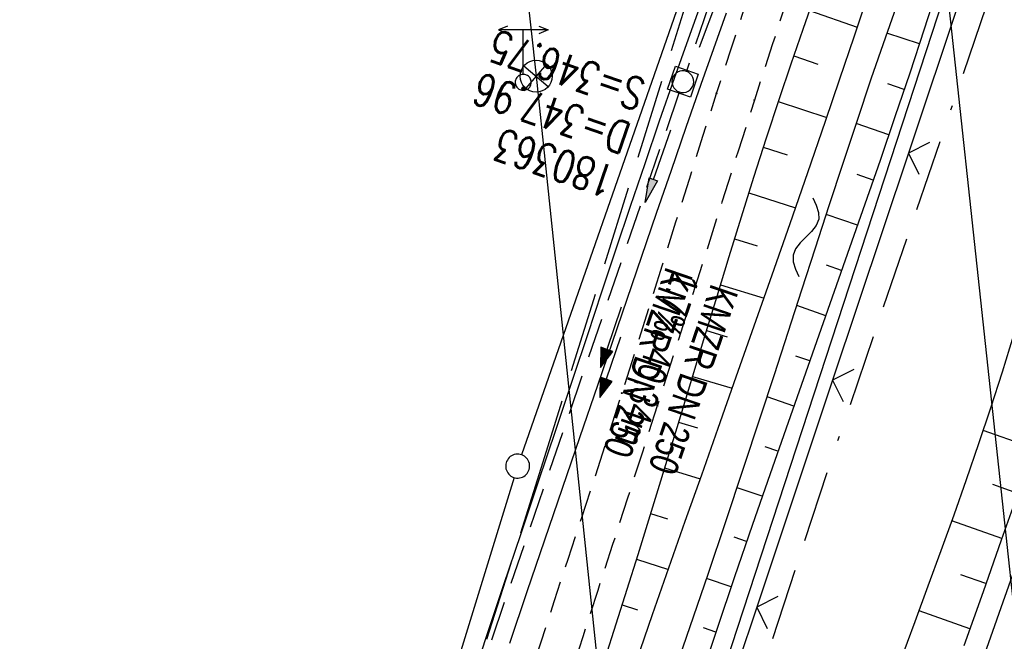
# Model space of a CAD drawing. Extents: x 507679 to 508174, y 445771 to 446563.
# Tile 14 of 43: x 507811 to 507873, y 446076 to 446115. Entities that reach past the tile are written whole.
import ezdxf

# ---------------------------------------------------------------- set-up
doc = ezdxf.new("R2010")
doc.units = 0
doc.header["$LTSCALE"] = 10
doc.header["$MEASUREMENT"] = 0
for name, pattern in [('ACAD_ISO16W100', [73, 15, -6.5, 15, -6.5, 15, -7, 1, -7]), ('AUSGEZOGEN', [0]), ('LT00', [0]), ('LT05', [0.7, 0.5, -0.2]), ('LT11', [0.3, 0.2, -0.1]), ('STRICHLINIE2', [0.375, 0.25, -0.125])]:
    doc.linetypes.add(name, pattern=pattern)
doc.layers.get('0').update_dxf_attribs({"linetype": 'LT00'})
for name, color, linetype in [('--EK_FBR', 250, 'LT00'), ('--EK_Halt-Pfeil', 4, 'LT00'), ('--EK_Haltung', 7, 'STRICHLINIE2'), ('--EK_Haltung-Text', 140, 'LT00'), ('--EK_Schacht-Text', 5, 'LT00'), ('--EL_DFK_AB_L', 21, 'LT00'), ('--EL_Halt-Pfeil', 4, 'LT00'), ('--EL_Haltung', 182, 'STRICHLINIE2'), ('--EL_Haltung-Text', 182, 'LT00'), ('--WASSER_NUTZUNG', 180, 'Continuous'), ('BAB-KABEL', 220, 'ACAD_ISO16W100'), ('DFK_AB_L', 21, 'LT00'), ('DFK_GZPKT', 250, 'LT00'), ('DFK_KATASTER', 250, 'LT00'), ('DFK_TOPO-SYM', 252, 'LT00'), ('PFEIL', 140, 'AUSGEZOGEN'), ('STROM_FREILTG', 80, 'STROMFREILEITUNG'), ('STROM_TEXT', 80, 'Continuous'), ('V128_AFBR_BAB', 250, 'LT00'), ('V128_BOESCH', 250, 'LT00'), ('V128_BOSCHUNG', 250, 'LT00'), ('V128_FELDWEG', 250, 'LT11'), ('V128_GRABEN', 250, 'LT00'), ('V128_KA_MULD', 182, 'LT00'), ('V128_ZAUN', 40, 'LT00'), ('WSG-GRENZE', 162, 'LT05')]:
    doc.layers.add(name, color=color, linetype=linetype)
doc.styles.add('Haltungsbeschriftung', font='ARIAL.TTF', dxfattribs={"width": 0.75})
doc.styles.add('schachtbeschriftung', font='romans.shx', dxfattribs={"width": 0.75, "height": 2})
doc.styles.add('Strom', font='txt-alt.shx')
doc.linetypes.add('STROMFREILEITUNG', pattern='A,12.7,-5.5,["xx",Strom,S=2.5,R=0,X=-2.6,Y=-0.85],-4.35', length=22.55)

# ---------------------------------------------------------------- blocks, each defined once
blk = doc.blocks.new('SYMB7010')
at = {"color": 0, "linetype": 'ByBlock'}
for points in [[(-0.031408, 0.499213), (-0.093728, 0.49134), (-0.15457, 0.475719), (-0.212975, 0.452595), (-0.268021, 0.422333), (-0.31884, 0.385411), (-0.36463, 0.342411), (-0.40467, 0.29401), (-0.438329, 0.240973), (-0.465074, 0.184136), (-0.484486, 0.124395), (-0.496256, 0.062692), (-0.5002, 0)], [(0.5002, 0), (0.496256, 0.062692), (0.484485, 0.124395), (0.465074, 0.184136), (0.438329, 0.240973), (0.40467, 0.29401), (0.36463, 0.342411), (0.31884, 0.385411), (0.268021, 0.422333), (0.212975, 0.452595), (0.15457, 0.475719), (0.093728, 0.49134), (0.031408, 0.499213), (-0.031408, 0.499213)], [(-0.5002, 0), (-0.496256, -0.062692), (-0.484486, -0.124395), (-0.465075, -0.184136), (-0.438329, -0.240973), (-0.404671, -0.29401), (-0.36463, -0.342411), (-0.31884, -0.385411), (-0.268021, -0.422333), (-0.212975, -0.452595), (-0.154571, -0.475719), (-0.093728, -0.49134), (-0.031408, -0.499213), (0.031408, -0.499213)], [(0.031408, -0.499213), (0.093728, -0.491341), (0.15457, -0.475719), (0.212975, -0.452595), (0.268021, -0.422333), (0.31884, -0.385411), (0.36463, -0.342411), (0.404671, -0.294011), (0.438329, -0.240974), (0.465075, -0.184136), (0.484486, -0.124395), (0.496256, -0.062692), (0.500201, 0)]]:
    blk.add_lwpolyline(points, dxfattribs=at)
blk = doc.blocks.new('SYMB7309')
at = {"color": 0, "linetype": 'ByBlock'}
for p, q in [((1.558, 3.279999), (-1.558, 3.28)), ((0, 0.5002), (0, 3.28))]:
    blk.add_line(p, q, dxfattribs=at)
for points in [[(-0.984, 3.526), (-1.558, 3.28), (-0.984, 3.034)], [(0.984, 3.526), (1.558, 3.279999), (0.984, 3.034)], [(-0.031408, 0.499213), (-0.093728, 0.49134), (-0.15457, 0.475719), (-0.212975, 0.452595), (-0.268021, 0.422333), (-0.31884, 0.385411), (-0.36463, 0.342411), (-0.40467, 0.29401), (-0.438329, 0.240973), (-0.465074, 0.184136), (-0.484486, 0.124395), (-0.496256, 0.062692), (-0.5002, 0)], [(-0.5002, 0), (-0.496256, -0.062692), (-0.484486, -0.124395), (-0.465074, -0.184136), (-0.438329, -0.240973), (-0.404671, -0.29401), (-0.36463, -0.342411), (-0.31884, -0.385411), (-0.268021, -0.422333), (-0.212975, -0.452595), (-0.15457, -0.475719), (-0.093728, -0.49134), (-0.031408, -0.499213), (0.031408, -0.499213), (0.093728, -0.49134), (0.15457, -0.475719), (0.212975, -0.452595), (0.268021, -0.422333), (0.31884, -0.385411), (0.36463, -0.342411), (0.404671, -0.29401), (0.438329, -0.240973), (0.465075, -0.184136), (0.484486, -0.124395), (0.496256, -0.062692), (0.500201, 0)], [(0.5002, 0), (0.496256, 0.062692), (0.484485, 0.124395), (0.465074, 0.184136), (0.438329, 0.240973), (0.40467, 0.29401), (0.36463, 0.34241), (0.31884, 0.385411), (0.268021, 0.422333), (0.212975, 0.452595), (0.15457, 0.475719), (0.093728, 0.49134), (0.031408, 0.499213), (-0.031408, 0.499213)]]:
    blk.add_lwpolyline(points, dxfattribs=at)
blk = doc.blocks.new('SYMB7251')
at = {"color": 0, "linetype": 'ByBlock'}
for points in [[(-0.25, 0), (-0.208333, 0.028889), (-0.166667, 0.051111), (-0.125, 0.06), (-0.083333, 0.051111), (-0.041667, 0.028889), (0, 0)], [(0, 0), (0.041667, -0.028889), (0.083333, -0.051111), (0.125, -0.06), (0.166667, -0.051111), (0.208333, -0.028889), (0.25, 0)]]:
    blk.add_lwpolyline(points, dxfattribs=at)
blk = doc.blocks.new('Pfreil3')
at = {"layer": 'PFEIL'}
blk.add_hatch(color=256, dxfattribs=at).paths.add_polyline_path([(-1.549, 0.273), (-1.549, -0.273), (0, 0)])
for p, q in [((-1.549, 0), (-4.831, 0)), ((-1.549, -0.273), (-1.549, 0.273)), ((-1.549, 0.273), (0, 0)), ((0, 0), (-1.549, -0.273))]:
    blk.add_line(p, q, dxfattribs=at)
blk = doc.blocks.new('SYMB0011')
at = {"color": 0, "linetype": 'ByBlock'}
for p, q in [((0.5, 0), (-0.5, 0)), ((0, 0.5), (0, -0.5))]:
    blk.add_line(p, q, dxfattribs=at)
blk = doc.blocks.new('SYMB0024')
at = {"color": 0, "linetype": 'ByBlock'}
for p, q in [((-0.5, 0.5), (0, 0)), ((0, 0), (0.5, 0.5))]:
    blk.add_line(p, q, dxfattribs=at)
blk = doc.blocks.new('SYMB1210')
at = {"color": 0, "linetype": 'ByBlock'}
blk.add_line((0.018815, -0.179014), (0.055623, -0.17119), dxfattribs=at)
for points in [[(-0.2, -0.2), (-0.2, 0.2), (0.2, 0.2), (0.2, -0.2), (-0.2, -0.2)], [(0.018815, 0.179014), (-0.018815, 0.179014), (-0.055623, 0.17119), (-0.09, 0.155885), (-0.120444, 0.133766), (-0.145623, 0.105801), (-0.164438, 0.073213), (-0.176067, 0.037424), (-0.18, 0)], [(0.18, 0), (0.176067, 0.037424), (0.164438, 0.073213), (0.145623, 0.105801), (0.120444, 0.133766), (0.09, 0.155885), (0.055623, 0.17119), (0.018815, 0.179014)], [(-0.18, 0), (-0.176067, -0.037424), (-0.164438, -0.073213), (-0.145623, -0.105801), (-0.120444, -0.133766), (-0.09, -0.155885), (-0.055623, -0.17119), (-0.018815, -0.179014), (0.018815, -0.179014)], [(0.055623, -0.17119), (0.09, -0.155885), (0.120444, -0.133766), (0.145623, -0.105801), (0.164438, -0.073213), (0.176067, -0.037424), (0.18, 0)]]:
    blk.add_lwpolyline(points, dxfattribs=at)
blk = doc.blocks.new('SYMB0070')
at = {"color": 0, "linetype": 'ByBlock'}
for p, q in [((-0.5, 0), (0.2, 0)), ((0.5, 0), (0.2, 0.1)), ((0.2, 0.1), (0.2, 0)), ((0.468, 0), (0.21, 0.086)), ((0.21, 0.086), (0.21, -0.086)), ((0.21, -0.086), (0.468, 0)), ((0.22, -0.072), (0.437, 0)), ((0.23, -0.058), (0.405, 0)), ((0.24, -0.045), (0.374, 0)), ((0.342, 0), (0.25, 0.031)), ((0.25, 0.031), (0.25, -0.031)), ((0.25, -0.031), (0.342, 0)), ((0.26, -0.017), (0.31, 0)), ((0.27, -0.003), (0.279, 0))]:
    blk.add_line(p, q, dxfattribs=at)
for points in [[(0.2, 0), (0.2, -0.1), (0.5, 0)], [(0.437, 0), (0.22, 0.072), (0.22, -0.072)], [(0.405, 0), (0.23, 0.058), (0.23, -0.058)], [(0.374, 0), (0.24, 0.045), (0.24, -0.045)], [(0.31, 0), (0.26, 0.017), (0.26, -0.017)], [(0.279, 0), (0.27, 0.003), (0.27, -0.003)]]:
    blk.add_lwpolyline(points, dxfattribs=at)

msp = doc.modelspace()

# ---------------------------------------------------------------- linework, layer by layer
at = {"layer": '--EK_FBR', "linetype": 'LT11', "flags": 128}
for points in [[(507755.484, 446022.93), (507760.242, 446021.788), (507765.001, 446020.647), (507769.76, 446019.509), (507774.52, 446018.374), (507779.282, 446017.244), (507784.045, 446016.119), (507788.81, 446015.002), (507790.495, 446014.61), (507792.181, 446014.223), (507793.869, 446013.847), (507795.56, 446013.487), (507797.256, 446013.147), (507798.956, 446012.832), (507800.663, 446012.547), (507802.376, 446012.297), (507804.098, 446012.087), (507805.829, 446011.921), (507806.986, 446011.839), (507808.145, 446011.785), (507809.304, 446011.768), (507810.461, 446011.795), (507811.614, 446011.872), (507812.76, 446012.007), (507813.897, 446012.207), (507815.023, 446012.48), (507816.078, 446012.81), (507817.114, 446013.21), (507818.123, 446013.677), (507819.099, 446014.21), (507820.035, 446014.806), (507820.924, 446015.462), (507821.757, 446016.178), (507822.529, 446016.95), (507823.151, 446017.672), (507823.725, 446018.432), (507824.257, 446019.225), (507824.751, 446020.046), (507825.213, 446020.891), (507825.647, 446021.755), (507826.06, 446022.634), (507826.456, 446023.523), (507826.841, 446024.418), (507827.841, 446026.83), (507828.799, 446029.25), (507829.718, 446031.676), (507830.602, 446034.109), (507831.455, 446036.547), (507832.279, 446038.99), (507833.078, 446041.437), (507833.857, 446043.888), (507834.618, 446046.342), (507835.364, 446048.798), (507836.101, 446051.256), (507836.83, 446053.716), (507837.556, 446056.176), (507838.282, 446058.637), (507839.011, 446061.096), (507839.748, 446063.555), (507840.495, 446066.012), (507841.301, 446068.615), (507842.121, 446071.215), (507842.952, 446073.813), (507843.791, 446076.411), (507844.636, 446079.007), (507845.484, 446081.604), (507846.333, 446084.201), (507847.18, 446086.798), (507848.023, 446089.397), (507848.859, 446091.998), (507849.712, 446094.68), (507850.558, 446097.363), (507851.4, 446100.047), (507852.241, 446102.732), (507853.084, 446105.415), (507853.932, 446108.096), (507854.788, 446110.775), (507855.692, 446113.568), (507856.606, 446116.357), (507857.527, 446119.144), (507858.453, 446121.929), (507859.381, 446124.714), (507860.309, 446127.499), (507861.235, 446130.285), (507862.156, 446133.072), (507863.071, 446135.862), (507864.095, 446139.022), (507865.105, 446142.185), (507866.102, 446145.354), (507867.084, 446148.527), (507867.64, 446150.347), (507868.194, 446152.169)], [(507870.689, 446151.366), (507869.19, 446147.77), (507865.249, 446134.971), (507864.081, 446131.459), (507862.914, 446127.946), (507861.75, 446124.432), (507860.591, 446120.917), (507859.438, 446117.4), (507858.292, 446113.881), (507857.156, 446110.358), (507856.135, 446107.167), (507855.121, 446103.974), (507854.109, 446100.78), (507853.098, 446097.585), (507852.085, 446094.391), (507851.067, 446091.198), (507850.138, 446088.304), (507849.205, 446085.412), (507848.27, 446082.519), (507847.337, 446079.627), (507846.407, 446076.734), (507845.484, 446073.839), (507844.569, 446070.943), (507843.665, 446068.044), (507842.775, 446065.142), (507842.026, 446062.661), (507841.286, 446060.178), (507840.551, 446057.694), (507839.818, 446055.21), (507839.083, 446052.726), (507838.344, 446050.244), (507837.596, 446047.764), (507836.837, 446045.286), (507836.063, 446042.812), (507835.271, 446040.343), (507834.458, 446037.879), (507833.621, 446035.421), (507832.755, 446032.97), (507831.858, 446030.526), (507830.927, 446028.09), (507829.957, 446025.664), (507828.947, 446023.248), (507828.538, 446022.304), (507828.118, 446021.367), (507827.68, 446020.439), (507827.22, 446019.525), (507826.732, 446018.629), (507826.212, 446017.754), (507825.655, 446016.906), (507825.054, 446016.087), (507824.405, 446015.303), (507823.618, 446014.47), (507822.77, 446013.688), (507821.868, 446012.962), (507820.918, 446012.295), (507819.925, 446011.692), (507818.896, 446011.155), (507817.836, 446010.689), (507816.753, 446010.298), (507815.651, 446009.985), (507814.563, 446009.758), (507813.464, 446009.601), (507812.358, 446009.507), (507811.245, 446009.469), (507810.128, 446009.478), (507809.007, 446009.527), (507807.886, 446009.608), (507806.764, 446009.713), (507805.645, 446009.835), (507803.463, 446010.1), (507801.294, 446010.397), (507799.137, 446010.722), (507796.989, 446011.072), (507794.849, 446011.446), (507792.715, 446011.841), (507790.586, 446012.255), (507788.46, 446012.684), (507785.414, 446013.323), (507782.371, 446013.988), (507779.33, 446014.675), (507776.292, 446015.382), (507773.255, 446016.107), (507770.22, 446016.847), (507767.186, 446017.599), (507764.154, 446018.362), (507761.122, 446019.132), (507758.09, 446019.907), (507755.059, 446020.685)]]:
    msp.add_lwpolyline(points, dxfattribs=at)
at = {"layer": '--EK_FBR'}
msp.add_lwpolyline([(507847.621, 446003.448), (507849.037, 446007.973), (507850.247, 446011.827), (507851.462, 446015.679), (507852.683, 446019.53), (507853.912, 446023.378), (507855.15, 446027.223), (507856.4, 446031.064), (507857.726, 446035.095), (507859.065, 446039.123), (507860.415, 446043.147), (507861.774, 446047.167), (507863.14, 446051.186), (507864.512, 446055.202), (507866.141, 446059.952), (507867.778, 446064.7), (507869.422, 446069.445), (507871.076, 446074.186), (507872.74, 446078.924), (507874.744, 446084.583)], dxfattribs=at)
at = {"layer": '--EK_Haltung'}
for p, q in [((507865.076, 446148.213), (507852.911, 446112.229)), ((507852.427, 446110.807), (507839.833, 446074.063))]:
    msp.add_line(p, q, dxfattribs=at)
at = {"layer": '--EL_DFK_AB_L'}
msp.add_line((507817.884, 445960.444), (507879.037, 446147.386), dxfattribs=at)
at = {"layer": '--EL_Haltung'}
for p, q in [((507865.076, 446148.213), (507852.911, 446112.229)), ((507852.427, 446110.807), (507839.833, 446074.063))]:
    msp.add_line(p, q, dxfattribs=at)
at = {"layer": 'BAB-KABEL', "ltscale": 0.03, "flags": 128}
msp.add_lwpolyline([(508053.195, 446514.557), (508053.055, 446512.517), (508031.724, 446493.735), (508025.765, 446492.102), (508020.21, 446489.1), (508016.01, 446486.751), (508018.853, 446477.045), (508018.707, 446455.032), (508016.469, 446434.121), (508001.556, 446402.935), (507988.746, 446377.199), (507959.8, 446320.202), (507925.33, 446249.311), (507916.941, 446230.238), (507900.171, 446187.505), (507899.3, 446183.352), (507895.111, 446171.982), (507885.59, 446156.978), (507861.927, 446087.711), (507849.064, 446048.467), (507830.929, 445993.111), (507819.179, 445959.431), (507803.721, 445939.685), (507777.25, 445905.809), (507782.056, 445900.056), (507801.85, 445885.768), (507805.534, 445872.298), (507800.258, 445847.408), (507794.949, 445819.996)], dxfattribs=at)
at = {"layer": 'DFK_AB_L'}
msp.add_line((507817.884, 445960.444), (507879.037, 446147.386), dxfattribs=at)
at = {"layer": 'DFK_KATASTER'}
for p, q in [((507867.774, 446160.461), (507842.567, 446088.139)), ((507842.099, 446086.711), (507823.861, 446027.595))]:
    msp.add_line(p, q, dxfattribs=at)
at = {"layer": 'STROM_FREILTG', "ltscale": 0.05, "flags": 128}
for points in [[(507904.29, 445785.744), (507903.56, 445792.917), (507893.275, 445894.366), (507863.688, 446168.773), (507847.964, 446316.958), (507841.055, 446375.034)], [(507821.345, 446312.111), (507822.456, 446302.598), (507843.476, 446111.863), (507873.511, 445823.909), (507876.591, 445794.421)]]:
    msp.add_lwpolyline(points, dxfattribs=at)
at = {"layer": 'STROM_TEXT'}
for p, q in [((507842.717, 446112.514), (507844.235, 446111.212)), ((507844.127, 446112.622), (507842.825, 446111.104))]:
    msp.add_line(p, q, dxfattribs=at)
msp.add_circle((507843.476, 446111.863), 1, dxfattribs=at)
at = {"layer": 'V128_AFBR_BAB'}
msp.add_lwpolyline([(507847.621, 446003.448), (507849.037, 446007.973), (507850.247, 446011.827), (507851.462, 446015.679), (507852.683, 446019.53), (507853.912, 446023.378), (507855.15, 446027.223), (507856.4, 446031.064), (507857.726, 446035.095), (507859.065, 446039.123), (507860.415, 446043.147), (507861.774, 446047.167), (507863.14, 446051.186), (507864.512, 446055.202), (507866.141, 446059.952), (507867.778, 446064.7), (507869.422, 446069.445), (507871.076, 446074.186), (507872.74, 446078.924), (507874.744, 446084.583)], dxfattribs=at)
at = {"layer": 'V128_BOESCH'}
for points in [[(507868.676, 446117.552), (507867.789, 446114.799), (507866.882, 446112.051), (507865.959, 446109.308), (507865.023, 446106.568), (507864.075, 446103.832), (507863.118, 446101.098), (507862.156, 446098.365), (507861.191, 446095.633), (507860.226, 446092.901), (507859.263, 446090.168), (507858.134, 446086.942), (507857.014, 446083.714), (507855.905, 446080.482), (507854.81, 446077.246), (507853.729, 446074.005)], [(507860.946, 446116.951), (507860.189, 446114.789), (507859.442, 446112.623), (507858.709, 446110.453), (507857.895, 446107.981), (507857.1, 446105.504), (507856.319, 446103.021), (507855.551, 446100.535), (507854.79, 446098.046), (507854.035, 446095.555), (507853.281, 446093.063), (507852.526, 446090.572), (507851.192, 446086.215), (507849.842, 446081.863), (507848.475, 446077.516), (507847.089, 446073.176)], [(507849.768, 446075.196), (507850.779, 446078.124), (507851.799, 446081.048), (507852.824, 446083.97), (507853.854, 446086.891), (507854.885, 446089.811), (507856.015, 446093.014), (507857.144, 446096.217), (507858.269, 446099.421), (507859.389, 446102.627), (507860.502, 446105.836), (507861.608, 446109.047), (507862.51, 446111.69), (507863.403, 446114.335), (507864.286, 446116.985)], [(507852.011, 446074.096), (507853.131, 446077.378), (507854.247, 446080.661), (507855.356, 446083.946), (507856.455, 446087.233), (507857.543, 446090.523), (507858.407, 446093.169), (507859.266, 446095.817), (507860.123, 446098.465), (507860.979, 446101.113), (507861.84, 446103.761), (507862.708, 446106.408), (507863.586, 446109.053), (507864.477, 446111.696), (507865.384, 446114.335), (507866.311, 446116.97)], [(507866.26, 446075.097), (507867.227, 446077.697), (507868.048, 446079.917), (507868.859, 446082.14), (507869.66, 446084.366), (507870.446, 446086.598), (507871.215, 446088.835), (507871.964, 446091.079), (507872.69, 446093.331), (507873.389, 446095.591)], [(507873.769, 446086.003), (507872.624, 446082.78), (507871.481, 446079.556), (507870.279, 446076.162)]]:
    msp.add_lwpolyline(points, dxfattribs=at)
at = {"layer": 'V128_BOSCHUNG'}
for p, q in [((507860.602, 446115.973), (507863.6, 446114.924)), ((507867.49, 446113.887), (507865.461, 446114.557)), ((507859.616, 446113.131), (507861.131, 446112.61)), ((507866.542, 446111.034), (507865.515, 446111.38)), ((507858.65, 446110.274), (507861.683, 446109.264)), ((507865.578, 446108.187), (507863.531, 446108.889)), ((507857.71, 446107.408), (507859.211, 446106.925)), ((507864.602, 446105.35), (507863.594, 446105.696)), ((507856.796, 446104.543), (507859.732, 446103.614)), ((507863.616, 446102.517), (507861.654, 446103.19)), ((507855.901, 446101.671), (507857.324, 446101.229)), ((507862.62, 446099.681), (507861.675, 446100.011)), ((507855.019, 446098.796), (507857.757, 446097.961)), ((507861.62, 446096.846), (507859.808, 446097.491)), ((507854.145, 446095.918), (507855.454, 446095.526)), ((507860.62, 446094.017), (507859.752, 446094.326)), ((507853.276, 446093.047), (507855.764, 446092.302)), ((507859.624, 446091.194), (507857.953, 446091.778)), ((507852.405, 446090.176), (507853.584, 446089.823)), ((507874.673, 446088.537), (507871.496, 446089.668)), ((507858.632, 446088.368), (507857.824, 446088.645)), ((507851.53, 446087.313), (507853.762, 446086.631)), ((507857.645, 446085.535), (507856.069, 446086.075)), ((507873.668, 446085.719), (507872.096, 446086.27)), ((507850.648, 446084.453), (507851.705, 446084.124)), ((507872.664, 446082.892), (507869.526, 446083.992)), ((507856.665, 446082.7), (507855.89, 446082.965)), ((507849.758, 446081.594), (507851.767, 446080.956)), ((507871.661, 446080.065), (507870.084, 446080.618)), ((507855.694, 446079.861), (507854.155, 446080.389)), ((507848.859, 446078.732), (507849.819, 446078.427)), ((507870.66, 446077.237), (507867.471, 446078.355)), ((507854.735, 446077.024), (507853.962, 446077.284))]:
    msp.add_line(p, q, dxfattribs=at)
at = {"layer": 'V128_FELDWEG', "flags": 128}
for points in [[(507755.484, 446022.93), (507760.242, 446021.788), (507765.001, 446020.647), (507769.76, 446019.509), (507774.52, 446018.374), (507779.282, 446017.244), (507784.045, 446016.119), (507788.81, 446015.002), (507790.495, 446014.61), (507792.181, 446014.223), (507793.869, 446013.847), (507795.56, 446013.487), (507797.256, 446013.147), (507798.956, 446012.832), (507800.663, 446012.547), (507802.376, 446012.297), (507804.098, 446012.087), (507805.829, 446011.921), (507806.986, 446011.839), (507808.145, 446011.785), (507809.304, 446011.768), (507810.461, 446011.795), (507811.614, 446011.872), (507812.76, 446012.007), (507813.897, 446012.207), (507815.023, 446012.48), (507816.078, 446012.81), (507817.114, 446013.21), (507818.123, 446013.677), (507819.099, 446014.21), (507820.035, 446014.806), (507820.924, 446015.462), (507821.757, 446016.178), (507822.529, 446016.95), (507823.151, 446017.672), (507823.725, 446018.432), (507824.257, 446019.225), (507824.751, 446020.046), (507825.213, 446020.891), (507825.647, 446021.755), (507826.06, 446022.634), (507826.456, 446023.523), (507826.841, 446024.418), (507827.841, 446026.83), (507828.799, 446029.25), (507829.718, 446031.676), (507830.602, 446034.109), (507831.455, 446036.547), (507832.279, 446038.99), (507833.078, 446041.437), (507833.857, 446043.888), (507834.618, 446046.342), (507835.364, 446048.798), (507836.101, 446051.256), (507836.83, 446053.716), (507837.556, 446056.176), (507838.282, 446058.637), (507839.011, 446061.096), (507839.748, 446063.555), (507840.495, 446066.012), (507841.301, 446068.615), (507842.121, 446071.215), (507842.952, 446073.813), (507843.791, 446076.411), (507844.636, 446079.007), (507845.484, 446081.604), (507846.333, 446084.201), (507847.18, 446086.798), (507848.023, 446089.397), (507848.859, 446091.998), (507849.712, 446094.68), (507850.558, 446097.363), (507851.4, 446100.047), (507852.241, 446102.732), (507853.084, 446105.415), (507853.932, 446108.096), (507854.788, 446110.775), (507855.692, 446113.568), (507856.606, 446116.357), (507857.527, 446119.144), (507858.453, 446121.929), (507859.381, 446124.714), (507860.309, 446127.499), (507861.235, 446130.285), (507862.156, 446133.072), (507863.071, 446135.862), (507864.095, 446139.022), (507865.105, 446142.185), (507866.102, 446145.354), (507867.084, 446148.527), (507867.64, 446150.347), (507868.194, 446152.169)], [(507870.689, 446151.366), (507869.19, 446147.77), (507865.249, 446134.971), (507864.081, 446131.459), (507862.914, 446127.946), (507861.75, 446124.432), (507860.591, 446120.917), (507859.438, 446117.4), (507858.292, 446113.881), (507857.156, 446110.358), (507856.135, 446107.167), (507855.121, 446103.974), (507854.109, 446100.78), (507853.098, 446097.585), (507852.085, 446094.391), (507851.067, 446091.198), (507850.138, 446088.304), (507849.205, 446085.412), (507848.27, 446082.519), (507847.337, 446079.627), (507846.407, 446076.734), (507845.484, 446073.839), (507844.569, 446070.943), (507843.665, 446068.044), (507842.775, 446065.142), (507842.026, 446062.661), (507841.286, 446060.178), (507840.551, 446057.694), (507839.818, 446055.21), (507839.083, 446052.726), (507838.344, 446050.244), (507837.596, 446047.764), (507836.837, 446045.286), (507836.063, 446042.812), (507835.271, 446040.343), (507834.458, 446037.879), (507833.621, 446035.421), (507832.755, 446032.97), (507831.858, 446030.526), (507830.927, 446028.09), (507829.957, 446025.664), (507828.947, 446023.248), (507828.538, 446022.304), (507828.118, 446021.367), (507827.68, 446020.439), (507827.22, 446019.525), (507826.732, 446018.629), (507826.212, 446017.754), (507825.655, 446016.906), (507825.054, 446016.087), (507824.405, 446015.303), (507823.618, 446014.47), (507822.77, 446013.688), (507821.868, 446012.962), (507820.918, 446012.295), (507819.925, 446011.692), (507818.896, 446011.155), (507817.836, 446010.689), (507816.753, 446010.298), (507815.651, 446009.985), (507814.563, 446009.758), (507813.464, 446009.601), (507812.358, 446009.507), (507811.245, 446009.469), (507810.128, 446009.478), (507809.007, 446009.527), (507807.886, 446009.608), (507806.764, 446009.713), (507805.645, 446009.835), (507803.463, 446010.1), (507801.294, 446010.397), (507799.137, 446010.722), (507796.989, 446011.072), (507794.849, 446011.446), (507792.715, 446011.841), (507790.586, 446012.255), (507788.46, 446012.684), (507785.414, 446013.323), (507782.371, 446013.988), (507779.33, 446014.675), (507776.292, 446015.382), (507773.255, 446016.107), (507770.22, 446016.847), (507767.186, 446017.599), (507764.154, 446018.362), (507761.122, 446019.132), (507758.09, 446019.907), (507755.059, 446020.685)]]:
    msp.add_lwpolyline(points, dxfattribs=at)
at = {"layer": 'V128_GRABEN'}
for points in [[(507839.272, 446073.417), (507840.354, 446076.683), (507841.442, 446079.947), (507842.535, 446083.21), (507843.63, 446086.472), (507844.724, 446089.735), (507845.816, 446092.998), (507846.709, 446095.677), (507847.602, 446098.357), (507848.497, 446101.036), (507849.396, 446103.714), (507850.302, 446106.389), (507851.217, 446109.061), (507852.144, 446111.729), (507853.016, 446114.201), (507853.897, 446116.67)], [(507855.387, 446115.807), (507854.594, 446113.573), (507853.805, 446111.339), (507852.865, 446108.65), (507851.933, 446105.959), (507851.008, 446103.266), (507850.086, 446100.572), (507849.168, 446097.877), (507848.25, 446095.182), (507847.331, 446092.487), (507846.224, 446089.252), (507845.116, 446086.018), (507844.007, 446082.784), (507842.901, 446079.549), (507841.799, 446076.313)]]:
    msp.add_lwpolyline(points, dxfattribs=at)
at = {"layer": 'V128_ZAUN'}
for p, q in [((507871.552, 446121.269), (507866.8, 446107.041)), ((507866.8, 446107.041), (507862.048, 446092.814)), ((507862.048, 446092.814), (507857.296, 446078.587)), ((507857.296, 446078.587), (507852.544, 446064.359))]:
    msp.add_line(p, q, dxfattribs=at)
at = {"layer": 'WSG-GRENZE'}
msp.add_lwpolyline([(507833.885, 446352.144), (507834, 446352), (507845, 446349), (507854, 446330), (507861, 446313), (507879, 446245), (507891, 446210), (507880, 446176), (507868, 446165), (507844, 446088), (507825, 446028), (507820, 446020), (507820, 446011), (507744.018, 446019.239), (507737, 446020), (507731, 446020), (507743, 446050), (507749, 446048), (507783, 446143), (507782.647, 446188.576)], dxfattribs=at)

# ---------------------------------------------------------------- block references
at = {"layer": '--EK_Halt-Pfeil', "xscale": 3.999999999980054, "yscale": 4, "zscale": 4, "rotation": 251.0822800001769}
msp.add_blockref('SYMB0070', (507848.121, 446093.623), dxfattribs=at)
at = {"layer": '--EL_Halt-Pfeil', "xscale": 3.999999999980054, "yscale": 4, "zscale": 4, "rotation": 251.0822800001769}
msp.add_blockref('SYMB0070', (507848.159, 446095.499), dxfattribs=at)
at = {"layer": '--WASSER_NUTZUNG', "xscale": 9.999999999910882, "yscale": 10.00000000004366, "zscale": 10, "rotation": 260}
msp.add_blockref('SYMB7251', (507860.381, 446101.772), dxfattribs=at)
at = {"layer": 'DFK_GZPKT', "xscale": 1.500000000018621, "yscale": 1.5, "zscale": 1.5, "rotation": 264.7377099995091}
msp.add_blockref('SYMB7010', (507842.32, 446087.429), dxfattribs=at)
at = {"layer": 'DFK_TOPO-SYM', "rotation": 0.001159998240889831}
msp.add_blockref('SYMB7309', (507842.67, 446111.478), dxfattribs=at)
at = {"layer": 'PFEIL'}
for p, rotation in [((507855.384, 446118.185), 69.43446335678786), ((507850.303, 446103.938), 250.453432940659)]:
    msp.add_blockref('Pfreil3', p, dxfattribs=dict(at, rotation=rotation))
at = {"layer": 'V128_FELDWEG', "xscale": 0.1000000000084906, "yscale": 0.09999999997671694, "zscale": 0.1, "rotation": 252.6066100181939}
for p in [(507854.788, 446110.775), (507857.156, 446110.358), (507848.859, 446091.998), (507851.067, 446091.198)]:
    msp.add_blockref('SYMB0011', p, dxfattribs=at)
at = {"layer": 'V128_KA_MULD', "xscale": 3.800000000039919, "yscale": 3.799999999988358, "zscale": 3.8, "rotation": 250.8982593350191}
msp.add_blockref('SYMB1210', (507852.671, 446111.518), dxfattribs=at)
at = {"layer": 'V128_ZAUN', "xscale": 2.099999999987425, "yscale": 2.099999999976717, "zscale": 2.1, "rotation": 251.5294399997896}
for p in [(507866.8, 446107.041), (507862.048, 446092.814), (507857.296, 446078.587)]:
    msp.add_blockref('SYMB0024', p, dxfattribs=at)

# ---------------------------------------------------------------- texts
at = {"layer": '--EK_Haltung-Text', "style": 'Haltungsbeschriftung', "width": 0.75}
for s, p in [('1.7‰ 40.34m', (507852.039, 446099.751)), ('KMZR DN 250', (507854.461, 446098.92))]:
    msp.add_text(s, height=1.8, rotation=-108.91772, dxfattribs=at).set_placement(p)
at = {"layer": '--EK_Schacht-Text', "style": 'schachtbeschriftung', "width": 0.75}
for s, p in [('S=346.75', (507850.466, 446111.561)), ('D=347.96', (507849.532, 446108.838)), ('180363', (507848.598, 446106.114))]:
    msp.add_text(s, height=2, rotation=-198.91771, dxfattribs=at).set_placement(p)
at = {"layer": '--EL_Haltung-Text', "style": 'Haltungsbeschriftung', "width": 0.75}
msp.add_text('KMZR DN 250', height=1.8, rotation=-108.91772, dxfattribs=at).set_placement((507851.627, 446099.986))

doc.saveas('drawing.dxf')
